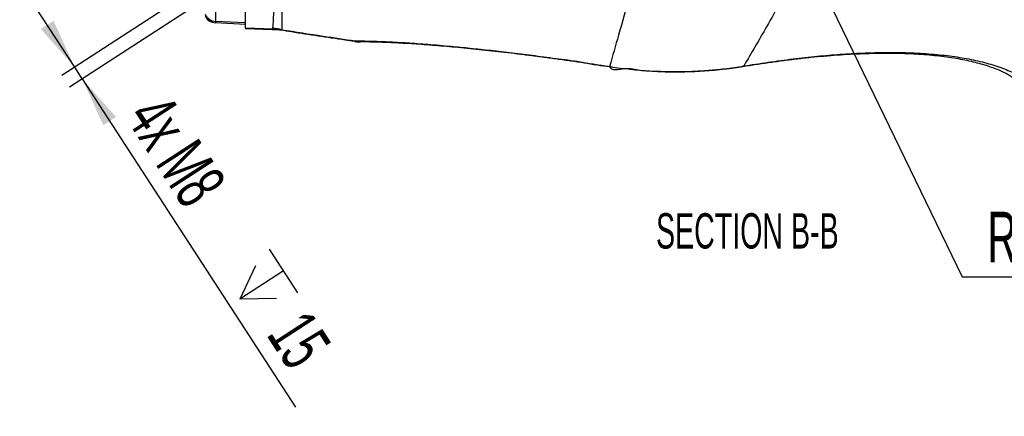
# Model space of a CAD drawing. Extents: x 0 to 8410, y 0 to 5940.
# Tile 97 of 110: x 6655 to 7630, y 3964 to 4357. Entities that reach past the tile are written whole.
import ezdxf

# ---------------------------------------------------------------- set-up
doc = ezdxf.new("R2010")
doc.units = 0
doc.header["$LTSCALE"] = 10
doc.layers.get('0').update_dxf_attribs({"linetype": 'CONTINUOUS'})
doc.styles.add('SLDTEXTSTYLE0', font='TXT', dxfattribs={"width": 0.605})
doc.dimstyles.new('SLDDIMSTYLE14', dxfattribs={"dimtxt": 50, "dimasz": 50, "dimexe": 0, "dimexo": 0.0625, "dimgap": 12.5, "dimtad": 0, "dimtih": 1, "dimtoh": 1, "dimdec": 1, "dimlfac": 0.5, "dimrnd": 1e-09, "dimzin": 12, "dimtxsty": 'SLDTEXTSTYLE0', "dimsah": 1, "dimcen": 0, "dimazin": 3, "dimtfac": 1, "dimtofl": 0, "dimtmove": 0, "dimatfit": 3, "dimtolj": 1, "dimtzin": 12})
doc.dimstyles.new('SLDDIMSTYLE4', dxfattribs={"dimtxt": 50, "dimasz": 50, "dimexe": 0, "dimexo": 0.0625, "dimgap": 12.5, "dimtad": 1, "dimdec": 1, "dimlfac": 0.5, "dimrnd": 1e-09, "dimzin": 12, "dimtxsty": 'SLDTEXTSTYLE0', "dimsah": 1, "dimcen": 0.09, "dimazin": 3, "dimtfac": 1, "dimtmove": 0, "dimatfit": 3, "dimtolj": 1, "dimtzin": 12})

# ---------------------------------------------------------------- blocks, each defined once
blk = doc.blocks.new('SW_SYMBOL_HOLE_DEPTH')
at = {"color": 0, "linetype": 'CONTINUOUS'}
for p, q in [((0, 8750), (8000, 8750)), ((4000, 8750), (4000, 750)), ((1000, 5550), (4000, 750)), ((7000, 5550), (4000, 750))]:
    blk.add_line(p, q, dxfattribs=at)
blk = doc.blocks.new('_D_24')
at = {"color": 7, "linetype": 'CONTINUOUS'}
for p, q in [((7029.94, 4517.99), (6696.64, 4301.54)), ((7037.34, 4506.59), (6704.05, 4290.14)), ((6709.22, 4309.71), (6654.76, 4393.58)), ((6716.63, 4298.31), (6709.22, 4309.71)), ((6716.63, 4298.31), (6927.86, 3973.03))]:
    blk.add_line(p, q, dxfattribs=at)
for points in [[(6709.22, 4309.71), (6688.28, 4355.73), (6675.7, 4347.56)], [(6716.63, 4298.31), (6737.57, 4252.29), (6750.15, 4260.46)]]:
    blk.add_solid(points, dxfattribs=at)
at = {"color": 7, "linetype": 'CONTINUOUS', "xscale": 0.006445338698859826, "yscale": 0.006445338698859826, "zscale": 0.006445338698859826, "rotation": 303.0000000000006}
blk.add_blockref('SW_SYMBOL_HOLE_DEPTH', (6854.71, 4098.95), dxfattribs=at)
at = {"color": 7, "linetype": 'CONTINUOUS', "char_height": 50, "attachment_point": 1, "rotation": 303, "style": 'SLDTEXTSTYLE0'}
for s, insert in [('4x M8', (6800.92, 4287.1)), ('15', (6940.43, 4072.27))]:
    blk.add_mtext(s, dxfattribs=dict(at, insert=insert))
blk = doc.blocks.new('_D_25')
at = {"color": 7, "linetype": 'CONTINUOUS'}
for p, q in [((7304.49, 4688.18), (7437.44, 4413.68)), ((7437.44, 4413.68), (7588.33, 4102.16)), ((7588.33, 4102.16), (7834.79, 4102.16))]:
    blk.add_line(p, q, dxfattribs=at)
blk.add_solid([(7437.44, 4413.68), (7452.49, 4365.41), (7465.99, 4371.95)], dxfattribs=at)
at = {"color": 7, "linetype": 'CONTINUOUS', "insert": (7613.33, 4166.62), "char_height": 50, "attachment_point": 1, "style": 'SLDTEXTSTYLE0'}
blk.add_mtext('R152,5', dxfattribs=at)

msp = doc.modelspace()

# ---------------------------------------------------------------- linework, layer by layer
at = {"color": 7, "linetype": 'CONTINUOUS'}
for p, q in [((6878.489458, 4348.750079), (6878.489458, 4405.138934)), ((6878.489458, 4352.179015), (6848.764562, 4353.736842)), ((6878.489458, 4348.750079), (6878.489458, 4347.83026)), ((6913.837277, 4346.595729), (6878.489458, 4347.83026)), ((6986.592882, 4335.518325), (6986.623012, 4335.491622))]:
    msp.add_line(p, q, dxfattribs=at)
at = {"color": 8, "linetype": 'CONTINUOUS'}
for p, q in [((6878.489458, 4353.541816), (6848.749422, 4355.093444)), ((6848.749422, 4355.093444), (6848.764562, 4353.736842)), ((6878.489458, 4348.750079), (6905.80722, 4347.796405)), ((6905.80722, 4347.796405), (6905.616545, 4348.156894)), ((6914.329701, 4346.883739), (6913.584136, 4346.836055)), ((7239.125774, 4310.62218), (7240.279645, 4310.506309)), ((7371.982672, 4310.921157), (7370.812074, 4310.793365)), ((7371.982672, 4310.921157), (7371.983611, 4310.921634))]:
    msp.add_line(p, q, dxfattribs=at)
at = {"color": 8, "linetype": 'CONTINUOUS', "flags": 128}
msp.add_lwpolyline([(6992.258423, 4335.082973), (6990.490042, 4335.163081), (6987.269007, 4335.794414)], dxfattribs=at)
at = {"color": 7, "linetype": 'CONTINUOUS'}
for centre, radius, start, end in [((6849.315543, 4365.726191), 12.001683, 204.197476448, 266.983807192), ((6849.335285, 4365.723339), 11.999774, 204.036977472, 266.816104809)]:
    msp.add_arc(centre, radius, start, end, dxfattribs=at)
at = {"color": 8, "linetype": 'CONTINUOUS'}
for centre, radius, start, end in [((6849.351382, 4367.066158), 11.987837, 204.055179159, 267.121726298), ((6849.393287, 4365.721189), 12.000827, 203.80434543, 266.996892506), ((6904.19937, 4308.006193), 40.175703, 75.39518481, 87.97850451), ((6904.872619, 4308.259091), 39.548359, 77.274810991, 88.645868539)]:
    msp.add_arc(centre, radius, start, end, dxfattribs=at)
for points, knots in [([(6849.005066, 4411.006416), (6848.807804, 4407.382799), (6848.413275, 4400.135508), (6848.736487, 4385.582941), (6848.747365, 4372.628387), (6848.573042, 4361.262111), (6848.690629, 4357.149669), (6848.749422, 4355.093444)], [0, 0, 0, 0, 0.1949269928, 0.38985702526, 0.77971956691, 0.88985958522, 1, 1, 1, 1]), ([(6905.616545, 4348.156894), (6906.208534, 4357.476404), (6907.392513, 4376.115446), (6909.114538, 4394.73487), (6909.975552, 4404.044593)], [0, 0, 0, 0, 0.4999993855, 1, 1, 1, 1]), ([(6915.818208, 4403.406108), (6915.696517, 4400.834732), (6915.088065, 4387.977809), (6914.605701, 4369.144791), (6914.403641, 4352.847471), (6914.329701, 4346.883739)], [0, 0, 0, 0, 0.1368267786, 0.6841361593, 1, 1, 1, 1]), ([(7423.385621, 4401.550258), (7413.798226, 4384.134325), (7396.686629, 4353.050339), (7379.528343, 4323.788475), (7371.983611, 4310.921634)], [0, 0, 0, 0, 0.5602863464, 1, 1, 1, 1]), ([(7259.112392, 4381.136382), (7255.40306, 4367.897745), (7248.779632, 4344.258674), (7242.075265, 4320.899809), (7239.125558, 4310.622657)], [0, 0, 0, 0, 0.5600320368, 1, 1, 1, 1]), ([(6912.729137, 4346.751178), (6912.602428, 4346.757008), (6911.432585, 4346.810832), (6909.540025, 4346.945332), (6907.605534, 4347.168275), (6906.412957, 4347.44847), (6906.010837, 4347.679448), (6905.80722, 4347.796405)], [0, 0, 0, 0, 0.0272983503, 0.2520326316, 0.5066938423, 0.7502104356, 1, 1, 1, 1]), ([(6913.584136, 4346.836055), (6913.402853, 4346.815636), (6913.03792, 4346.774532), (6912.811644, 4346.74218), (6913.019944, 4346.712871), (6913.062864, 4346.706832)], [0, 0, 0, 0, 0.4393722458, 0.8844831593, 1, 1, 1, 1]), ([(6914.329701, 4346.883739), (6927.919125, 4344.764093), (6951.823753, 4341.035507), (6976.584413, 4337.374286), (6987.269007, 4335.794414)], [0, 0, 0, 0, 0.5684850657, 1, 1, 1, 1]), ([(6986.623012, 4335.491622), (6986.630436, 4335.484257), (6986.735575, 4335.379955), (6987.012053, 4335.594768), (6987.269007, 4335.794414)], [0, 0, 0, 0, 0.0706123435, 1, 1, 1, 1]), ([(6987.269007, 4335.794414), (6992.178194, 4335.76227), (7002.01184, 4335.697884), (7019.178008, 4335.056219), (7038.125734, 4334.00734), (7059.003966, 4332.505754), (7080.085802, 4330.696976), (7100.958539, 4328.673336), (7121.205097, 4326.526734), (7142.625829, 4324.043878), (7165.050104, 4321.30594), (7188.875655, 4317.94542), (7212.645209, 4315.23518), (7231.94683, 4310.62217), (7239.125682, 4310.62218), (7239.125774, 4310.62218)], [0, 0, 0, 0, 0.0955206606, 0.1913384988, 0.2872103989, 0.3829392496, 0.4783855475, 0.552675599, 0.62719859, 0.7017586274, 0.7762003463, 0.8504220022, 0.925214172, 0.9999990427, 1, 1, 1, 1]), ([(7371.983611, 4310.921634), (7372.664899, 4311.033128), (7381.894118, 4312.543514), (7399.433023, 4315.210358), (7423.979445, 4318.419932), (7447.705192, 4320.973381), (7470.499793, 4322.852926), (7493.922568, 4324.131225), (7517.669078, 4324.584994), (7541.380409, 4324.045889), (7563.431597, 4322.523006), (7583.685663, 4320.052237), (7602.348416, 4316.60868), (7619.213221, 4312.152452), (7634.154459, 4306.741439), (7646.779008, 4300.528933), (7657.21554, 4293.669697), (7662.076006, 4288.605961), (7664.50163, 4286.078895)], [0, 0, 0, 0, 0.00450994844, 0.06109499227, 0.11786480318, 0.17472456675, 0.23154565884, 0.28817365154, 0.3574778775, 0.42704030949, 0.49670617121, 0.56629919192, 0.63562910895, 0.70831784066, 0.78128257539, 0.85434244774, 0.92730933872, 1, 1, 1, 1]), ([(7239.125558, 4310.622657), (7239.125595, 4310.622498), (7240.328526, 4305.489633), (7255.601918, 4310.443865), (7268.733714, 4306.281469), (7286.226719, 4305.865827), (7303.352748, 4305.219428), (7320.927671, 4305.622134), (7337.166941, 4306.577731), (7354.368348, 4308.231183), (7365.720886, 4309.964887), (7371.982672, 4310.921157)], [0, 0, 0, 0, 0.0000035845, 0.1157518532, 0.2317110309, 0.3473982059, 0.4915810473, 0.6116722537, 0.7320871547, 0.8522257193, 1, 1, 1, 1]), ([(7239.125774, 4310.62218), (7239.125735, 4310.62215), (7239.125649, 4310.622083), (7239.12559, 4310.622455), (7239.125558, 4310.622657)], [0, 0, 0, 0, 0.4553417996, 1, 1, 1, 1])]:
    msp.add_open_spline(points, degree=3, knots=knots, dxfattribs=at)
at = {"color": 7, "linetype": 'CONTINUOUS'}
for points, knots in [([(6912.224793, 4346.82175), (6912.216777, 4346.822164), (6912.191537, 4346.823469), (6912.564677, 4346.790642), (6912.987558, 4346.710146), (6913.040035, 4346.700156)], [0, 0, 0, 0, 0.2895839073, 0.9118410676, 1, 1, 1, 1]), ([(6913.064652, 4346.718276), (6916.75544, 4346.130621), (6929.033928, 4344.175614), (6950.425756, 4340.888856), (6971.245771, 4337.732711), (6983.463603, 4335.943201), (6986.589067, 4335.485423)], [0, 0, 0, 0, 0.1548388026, 0.5151165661, 0.8759611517, 1, 1, 1, 1]), ([(6986.60531, 4335.240329), (6987.809211, 4335.072121), (6989.688323, 4334.809573), (6991.470165, 4334.856355), (6992.110424, 4334.873164)], [0, 0, 0, 0, 0.6406756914, 1, 1, 1, 1]), ([(6992.254697, 4335.072482), (6992.885508, 4335.078086), (6995.840069, 4335.104333), (7001.69015, 4335.034385), (7009.801035, 4334.856813), (7018.482922, 4334.551488), (7027.656248, 4334.130866), (7037.314528, 4333.592868), (7047.435289, 4332.941602), (7057.990583, 4332.179907), (7068.952355, 4331.309482), (7080.281523, 4330.331315), (7091.945014, 4329.24968), (7103.911821, 4328.065424), (7116.148349, 4326.782808), (7128.624773, 4325.403272), (7141.312951, 4323.930719), (7154.190306, 4322.367944), (7167.244409, 4320.717779), (7180.462777, 4318.977748), (7193.830875, 4317.148683), (7207.317518, 4315.233849), (7220.912426, 4313.223199), (7231.86443, 4311.559489), (7238.35838, 4310.524437), (7240.213283, 4310.228789)], [0, 0, 0, 0, 0.0137720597, 0.0645049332, 0.1151227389, 0.1655322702, 0.2156649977, 0.2654729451, 0.314924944, 0.3640219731, 0.41260985, 0.460605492, 0.5079938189, 0.5547146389, 0.600726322, 0.6460035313, 0.6905384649, 0.7343351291, 0.7774247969, 0.8199046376, 0.8618098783, 0.9031173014, 0.9438281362, 0.9839553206, 1, 1, 1, 1]), ([(7370.927655, 4310.473884), (7375.43478, 4311.198023), (7384.562227, 4312.664488), (7398.091863, 4314.656626), (7411.629805, 4316.502364), (7425.083766, 4318.16469), (7438.426361, 4319.633509), (7451.653982, 4320.89015), (7464.711421, 4321.926367), (7477.573651, 4322.739532), (7490.180781, 4323.322654), (7502.495693, 4323.670369), (7514.437144, 4323.776734), (7525.997824, 4323.639373), (7537.195622, 4323.263414), (7548.013699, 4322.646961), (7558.407557, 4321.79499), (7568.349549, 4320.711361), (7577.84554, 4319.400813), (7586.791469, 4317.884113), (7595.226028, 4316.162948), (7603.11001, 4314.260872), (7610.447069, 4312.188667), (7617.148458, 4309.98833), (7623.198359, 4307.685287), (7628.659342, 4305.287359), (7633.506204, 4302.828246), (7637.731732, 4300.343594), (7641.344153, 4297.868121), (7644.315296, 4295.459466), (7646.339639, 4293.56112), (7647.172477, 4292.563179), (7647.413843, 4292.273963)], [0, 0, 0, 0, 0.0304817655, 0.0617290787, 0.093437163, 0.1255890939, 0.1581569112, 0.1911156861, 0.2246419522, 0.2583686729, 0.2924810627, 0.3268344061, 0.3612681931, 0.395585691, 0.4302501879, 0.4651676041, 0.5001275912, 0.5351843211, 0.5704049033, 0.6058266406, 0.6405777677, 0.675903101, 0.711082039, 0.7459274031, 0.7802656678, 0.8145432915, 0.8488947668, 0.8830722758, 0.9172042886, 0.9514205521, 0.9859210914, 1, 1, 1, 1]), ([(7240.243883, 4310.246909), (7240.915299, 4310.14949), (7244.85614, 4309.577694), (7252.098507, 4308.639896), (7261.827723, 4307.504075), (7271.638869, 4306.558356), (7281.544108, 4305.828465), (7291.525969, 4305.360797), (7301.336744, 4305.176385), (7311.102857, 4305.212902), (7320.941194, 4305.482225), (7330.824546, 4305.985403), (7340.703982, 4306.724286), (7350.485079, 4307.690579), (7360.03717, 4308.909782), (7366.805736, 4309.886257), (7370.342449, 4310.436825), (7370.853119, 4310.516322)], [0, 0, 0, 0, 0.0163115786, 0.0957398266, 0.1713406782, 0.2438441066, 0.3212274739, 0.3960119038, 0.4679069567, 0.5402370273, 0.6137598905, 0.687848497, 0.7626300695, 0.8384616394, 0.9132830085, 0.9874788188, 1, 1, 1, 1])]:
    msp.add_open_spline(points, degree=3, knots=knots, dxfattribs=at)

# ---------------------------------------------------------------- texts
at = {"color": 7, "linetype": 'CONTINUOUS', "insert": (7375.564662, 4165.214237), "char_height": 35, "attachment_point": 2, "style": 'SLDTEXTSTYLE0'}
msp.add_mtext('SECTION B-B', dxfattribs=at)

# ---------------------------------------------------------------- dimensions: what is measured, and where the dimension line sits
at = {"color": 7, "linetype": 'CONTINUOUS'}
dim = msp.add_radius_dim(center=(7304.489457, 4688.179248), mpoint=(7437.443953, 4413.683161), dimstyle='SLDDIMSTYLE14', dxfattribs=at)
dim.commit()
dim.dimension.update_dxf_attribs({"geometry": '_D_25', "text_midpoint": (7724.060747, 4140.530626), "dimtype": 164})
dim = msp.add_linear_dim(base=(6709.219447, 4309.714454), p1=(7054.117754, 4517.477892), p2=(7046.710663, 4528.883812), angle=303, text='4x M8{\\fGDT;x}15', dimstyle='SLDDIMSTYLE4', dxfattribs=at)
dim.commit()
dim.dimension.update_dxf_attribs({"geometry": '_D_24', "text_midpoint": (6837.308959, 4112.473901), "dimtype": 160})

doc.saveas('drawing.dxf')
